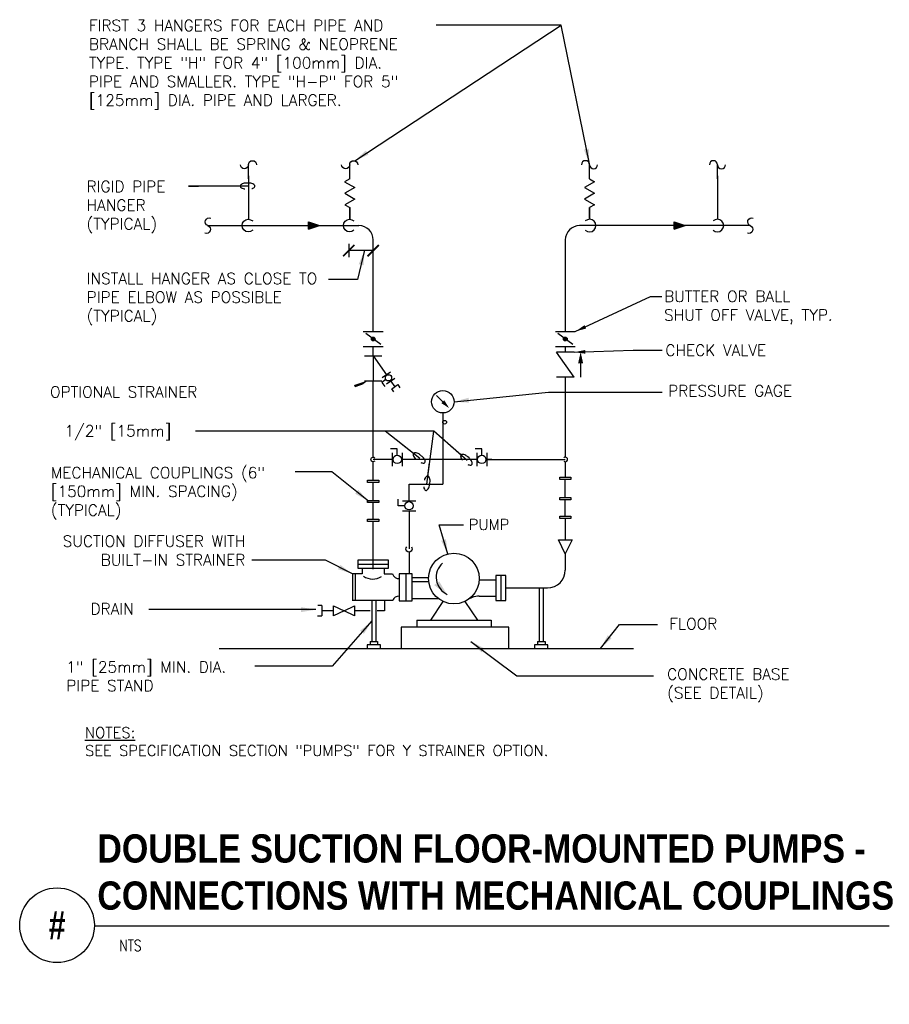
# Model space of a CAD drawing. Header units: inches. Extents: x 0.56 to 7.83, y -0.54 to 7.7.
import ezdxf
from ezdxf.enums import TextEntityAlignment as Align

# ---------------------------------------------------------------- set-up
doc = ezdxf.new("R2010")
doc.units = ezdxf.units.IN
doc.header["$MEASUREMENT"] = 0
doc.header["$PDSIZE"] = -1
for name, color, linetype in [('M-DETL-HEVY', 5, 'Continuous'), ('M-DETL-MEDM', 4, 'Continuous'), ('M-DETL-TEXT', 2, 'Continuous'), ('M-DETL-THIN', 2, 'Continuous')]:
    doc.layers.add(name, color=color, linetype=linetype)
doc.styles.add('BOLD', font='bold.shx', dxfattribs={"width": 0.9})
doc.styles.add('Romans', font='romans.shx')
doc.dimstyles.new('VA-Dims', dxfattribs={"dimtxt": 0.09375, "dimasz": 0.09375, "dimexe": 0.09375, "dimexo": 0.03125, "dimgap": 0.02, "dimtad": 1, "dimdec": 5, "dimzin": 0, "dimdsep": 46, "dimlunit": 4, "dimtxsty": 'Romans', "dimblk": 'ARCHTICK', "dimcen": 0.09375, "dimclrd": 256, "dimclre": 256, "dimclrt": 256, "dimadec": 0, "dimazin": 0, "dimtfac": 1, "dimtdec": 5, "dimtofl": 0, "dimtmove": 0, "dimatfit": 3, "dimfxl": 1, "dimfrac": 2, "dimtolj": 1, "dimtzin": 0, "dimlwd": -1, "dimlwe": -1, "dimarcsym": 0})
doc.dimstyles.new('VA-Lead', dxfattribs={"dimtxt": 0.09375, "dimasz": 0.125, "dimexe": 0.125, "dimexo": 0.03125, "dimgap": 0.02, "dimtad": 1, "dimdec": 5, "dimzin": 0, "dimdsep": 46, "dimlunit": 4, "dimtxsty": 'Romans', "dimcen": 0.125, "dimclrd": 256, "dimclre": 256, "dimclrt": 256, "dimadec": 0, "dimazin": 0, "dimtfac": 1, "dimtdec": 5, "dimtofl": 0, "dimtmove": 0, "dimatfit": 3, "dimfxl": 1, "dimfrac": 2, "dimtolj": 1, "dimtzin": 0, "dimlwd": -1, "dimlwe": -1, "dimarcsym": 0})
doc.dimstyles.new('VA-Loop', dxfattribs={"dimtxt": 0.09375, "dimasz": 0.18, "dimexe": 0.125, "dimexo": 0.0625, "dimgap": 0.09, "dimtad": 0, "dimtih": 1, "dimtoh": 1, "dimdec": 4, "dimzin": 0, "dimdsep": 46, "dimtxsty": 'Romans', "dimcen": 0.09, "dimclrd": 256, "dimclre": 256, "dimclrt": 256, "dimadec": 0, "dimazin": 0, "dimtfac": 1, "dimtdec": 4, "dimtofl": 0, "dimtmove": 0, "dimatfit": 3, "dimldrblk": 'dimloop1', "dimfxl": 1, "dimtolj": 1, "dimtzin": 0, "dimlwd": -1, "dimlwe": -1, "dimarcsym": 0})

# ---------------------------------------------------------------- blocks, each defined once
blk = doc.blocks.new('MDROPR')
blk.add_arc((0, 0), 3.5, 227.8624, 132.1376)
blk = doc.blocks.new('MBRKH')
for centre, start, end in [((-2.25, 0), 0, 180), ((2.25, 0), 180, 0)]:
    blk.add_arc(centre, 2.25, start, end)
blk = doc.blocks.new('dimloop1')
blk.add_line((-0.383, 0), (-1, 0))
blk.add_lwpolyline([(0.15, -0.121, 0.038212), (0.207, -0.1, 0.102096), (0.278, -0.047, 0.184921), (0.296, 0, 0.184921), (0.278, 0.047, 0.102096), (0.207, 0.099, 0.060952), (0.115, 0.129, 0.047258), (-0.008, 0.14), (-0.078, 0.14, 0.047258), (-0.202, 0.129, 0.060952), (-0.294, 0.099, 0.102096), (-0.365, 0.047, 0.184921), (-0.383, 0, 0.184921), (-0.365, -0.047, 0.102096), (-0.294, -0.1, 0.060952), (-0.202, -0.129, 0.011023), (-0.173, -0.134, 0.047258)], format="xyb")
blk = doc.blocks.new('_ArchTick')
at = {"color": 0, "linetype": 'ByBlock', "const_width": 0.15}
blk.add_lwpolyline([(-0.5, -0.5), (0.5, 0.5)], dxfattribs=at)

msp = doc.modelspace()

# ---------------------------------------------------------------- hatches: boundary and pattern name
at = {"layer": 'M-DETL-MEDM'}
h = msp.add_hatch(color=256, dxfattribs=at)
h.paths.add_polyline_path([(2.9704, 6.0085), (2.9704, 5.9772), (3.0642, 5.9772)])
h.paths.add_polyline_path([(3.0642, 5.9772), (2.9704, 5.9772), (2.9704, 5.946)])
h = msp.add_hatch(color=256, dxfattribs=at)
h.paths.add_polyline_path([(6.0291, 6.0085), (6.0291, 5.9772), (6.1229, 5.9772)])
h.paths.add_polyline_path([(6.1229, 5.9772), (6.0291, 5.9772), (6.0291, 5.946)])
h = msp.add_hatch(color=256, dxfattribs=at)
h.paths.add_polyline_path([(3.5129, 5.0442, 0.236068), (3.5004, 5.0379), (3.5254, 5.0192, 0.618034)])
h.paths.add_polyline_path([(3.5004, 5.0379, 0.618034), (3.5129, 5.0129, 0.236068), (3.5254, 5.0192)])
h = msp.add_hatch(color=256, dxfattribs=at)
h.paths.add_polyline_path([(5.1196, 5.0442, 0.236068), (5.1071, 5.0379), (5.1321, 5.0192, 0.618034)])
h.paths.add_polyline_path([(5.1071, 5.0379, 0.618034), (5.1196, 5.0129, 0.236068), (5.1321, 5.0192)])

# ---------------------------------------------------------------- linework, layer by layer
at = {"layer": 'M-DETL-HEVY'}
for p, q in [((3.3876, 3.1102), (3.3876, 3.1817)), ((3.3876, 3.1817), (3.6382, 3.1817)), ((3.3876, 3.146), (3.6382, 3.146)), ((3.6382, 3.1817), (3.6382, 3.1102)), ((3.3391, 3.0634), (3.3391, 2.8437)), ((3.4206, 3.0634), (3.3391, 3.0634)), ((3.3621, 3.0634), (3.3621, 2.8437)), ((3.6382, 3.1102), (3.3876, 3.1102)), ((3.4206, 3.1102), (3.4206, 3.0634)), ((3.6051, 3.1102), (3.6051, 3.0634)), ((3.6051, 3.0634), (3.6741, 3.0634)), ((3.8396, 3.0637), (3.7309, 3.0637)), ((3.7309, 3.0637), (3.7309, 2.8385)), ((3.7853, 3.0637), (3.7853, 2.8385)), ((3.8396, 2.8385), (3.8396, 3.0637)), ((4.6217, 3.0506), (4.5373, 3.0506)), ((4.5373, 3.0506), (4.5373, 2.8416)), ((4.5795, 3.0506), (4.5795, 2.8416)), ((4.6217, 2.8416), (4.6217, 3.0506)), ((3.8396, 3.0347), (3.9761, 3.0347)), ((3.9776, 2.9981), (3.8396, 2.9981)), ((4.399, 3.0135), (4.5339, 3.0135)), ((4.9022, 2.9461), (4.9022, 2.4992)), ((4.9354, 2.9461), (4.9354, 2.4992)), ((3.3366, 2.8437), (3.6757, 2.8437)), ((3.5018, 2.8437), (3.5018, 2.4992)), ((3.535, 2.8437), (3.535, 2.4992)), ((3.7309, 2.8385), (3.8396, 2.8385)), ((3.8396, 2.8571), (4.0587, 2.8571)), ((4.0956, 2.8343), (3.9912, 2.6762)), ((4.2804, 2.8343), (4.3848, 2.6762)), ((4.399, 2.8787), (4.5339, 2.8787)), ((4.5373, 2.8416), (4.6217, 2.8416)), ((3.8776, 2.6762), (3.8776, 2.6205)), ((3.8776, 2.6762), (4.4985, 2.6762)), ((4.4985, 2.6762), (4.4985, 2.6205)), ((3.7465, 2.6191), (3.7465, 2.4398)), ((4.6479, 2.6191), (3.7465, 2.6191)), ((4.6479, 2.4398), (4.6479, 2.6191)), ((3.4624, 2.4708), (3.4624, 2.4398)), ((3.4624, 2.4708), (3.4624, 2.4708)), ((3.5745, 2.4708), (3.4624, 2.4708)), ((3.4874, 2.4992), (3.4874, 2.4708)), ((3.4874, 2.4992), (3.5494, 2.4992)), ((3.5494, 2.4992), (3.5494, 2.4708)), ((3.5745, 2.4398), (3.5745, 2.4708)), ((4.9748, 2.4708), (4.8627, 2.4708)), ((4.8627, 2.4708), (4.8627, 2.4708)), ((4.8627, 2.4708), (4.8627, 2.4398)), ((4.8878, 2.4992), (4.9498, 2.4992)), ((4.8878, 2.4992), (4.8878, 2.4708)), ((4.9498, 2.4992), (4.9498, 2.4708)), ((4.9748, 2.4398), (4.9748, 2.4708))]:
    msp.add_line(p, q, dxfattribs=at)
msp.add_circle((4.188, 3.0252), 0.2121, dxfattribs=at)
for centre, radius, start, end in [((4.1954, 3.0353), 0.156, 131.26583, 246.15356), ((3.7245, 3.0769), 0.0521, 195.01446, 277.09128), ((3.5085, 3.1566), 0.1354, 235.15787, 302.90178), ((3.7245, 2.8253), 0.0521, 82.90872, 159.43816), ((4.4128, 2.6706), 0.2086, 93.78476, 126.02533)]:
    msp.add_arc(centre, radius, start, end, dxfattribs=at)
msp.add_solid([(4.0647, 3.0012), (4.1331, 2.8866), (4.0219, 2.9704)], dxfattribs=at)
at = {"layer": 'M-DETL-MEDM'}
for p, q in [((2.4692, 6.3688), (2.4692, 6.4865)), ((3.3159, 6.3688), (3.3159, 6.4865)), ((5.3224, 6.3688), (5.3224, 6.4865)), ((6.3925, 6.3688), (6.3925, 6.4865)), ((2.4696, 6.3922), (2.4696, 6.0297)), ((3.3159, 6.3688), (3.2739, 6.3446)), ((3.2739, 6.3446), (3.358, 6.296)), ((5.3645, 6.3446), (5.2804, 6.296)), ((5.3224, 6.3688), (5.3645, 6.3446)), ((6.3922, 6.3922), (6.3922, 6.0297)), ((3.358, 6.296), (3.2745, 6.2478)), ((5.2804, 6.296), (5.3638, 6.2478)), ((3.2745, 6.2478), (3.3587, 6.1992)), ((3.3587, 6.1992), (3.2752, 6.1511)), ((5.3638, 6.2478), (5.2797, 6.1992)), ((5.2797, 6.1992), (5.3631, 6.1511)), ((3.2752, 6.1511), (3.3163, 6.1274)), ((3.3163, 6.1274), (3.3163, 6.0297)), ((3.3163, 6.0297), (3.3163, 6.1274)), ((5.3631, 6.1511), (5.3221, 6.1274)), ((5.3221, 6.0297), (5.3221, 6.1274)), ((5.3221, 6.1274), (5.3221, 6.0297)), ((2.1296, 5.9772), (3.3929, 5.9772)), ((2.9704, 5.946), (2.9704, 6.0085)), ((2.9704, 6.0085), (3.0642, 5.9772)), ((2.9704, 5.946), (3.0642, 5.9772)), ((6.6669, 5.9772), (5.2396, 5.9772)), ((6.0291, 5.946), (6.0291, 6.0085)), ((6.0291, 6.0085), (6.1229, 5.9772)), ((6.0291, 5.946), (6.1229, 5.9772)), ((3.5129, 5.0911), (3.5129, 5.8646)), ((5.1196, 5.8572), (5.1196, 5.0911)), ((3.4295, 5.0911), (3.5962, 5.0911)), ((3.5754, 4.9817), (3.4504, 5.0754)), ((5.0363, 5.0911), (5.2029, 5.0911)), ((5.1821, 4.9817), (5.0571, 5.0754)), ((3.4295, 4.9661), (3.5962, 4.9661)), ((3.5129, 4.8866), (3.5129, 4.9661)), ((5.0363, 4.9661), (5.2029, 4.9661)), ((5.1196, 4.9661), (5.1196, 4.9182)), ((3.4399, 4.8866), (3.5858, 4.8866)), ((3.5129, 4.8866), (3.6229, 4.7294)), ((3.5129, 4.8866), (3.5129, 4.6782)), ((5.1925, 4.7098), (5.0467, 4.9182)), ((5.1925, 4.9182), (5.0467, 4.9182)), ((5.2479, 4.8259), (5.2479, 4.7108)), ((3.5887, 4.7055), (3.657, 4.7533)), ((3.6246, 4.6543), (3.6928, 4.7021)), ((5.1925, 4.7098), (5.0467, 4.7098)), ((5.1196, 4.7098), (5.1196, 4.0402)), ((3.4399, 4.6782), (3.5858, 4.6782)), ((3.5129, 4.0402), (3.5129, 4.6782)), ((3.6194, 4.6889), (3.5853, 4.665)), ((3.5853, 4.665), (3.6092, 4.6309)), ((3.6587, 4.6782), (3.693, 4.6292)), ((4.0949, 4.504), (4.0419, 4.557)), ((4.0949, 4.4102), (4.0949, 3.8151)), ((3.7135, 4.1113), (3.658, 4.1113)), ((3.6719, 4.0765), (3.6719, 3.9654)), ((3.7135, 4.0557), (3.7135, 4.1113)), ((3.7552, 4.0765), (3.7552, 3.9654)), ((4.4206, 4.1113), (4.365, 4.1113)), ((4.3789, 4.0765), (4.3789, 3.9654)), ((4.4206, 4.0557), (4.4206, 4.1113)), ((4.4623, 4.0765), (4.4623, 3.9654)), ((3.6719, 4.021), (3.5129, 4.021)), ((3.5129, 3.8486), (3.5129, 4.0017)), ((4.3789, 4.021), (3.7552, 4.021)), ((4.4623, 4.021), (5.1196, 4.021)), ((4.5039, 4.021), (4.4623, 4.021)), ((5.1196, 4.0017), (5.1196, 3.8735)), ((3.5129, 3.679), (3.5129, 3.8296)), ((3.8125, 3.8151), (4.0949, 3.8151)), ((3.8125, 3.6756), (3.8125, 3.8151)), ((5.1196, 3.7038), (5.1196, 3.8544)), ((3.5129, 3.5222), (3.5129, 3.6599)), ((3.7222, 3.6339), (3.7222, 3.6895)), ((3.7778, 3.6339), (3.7222, 3.6339)), ((3.7569, 3.6756), (3.868, 3.6756)), ((5.1196, 3.547), (5.1196, 3.6848)), ((3.7569, 3.5923), (3.868, 3.5923)), ((3.8125, 3.5923), (3.8125, 3.2727)), ((3.5129, 3.1036), (3.5129, 3.5031)), ((5.1196, 3.5279), (5.1196, 3.3489)), ((3.8125, 3.3344), (3.8125, 3.2727)), ((5.0633, 3.3489), (5.1758, 3.3489)), ((5.1196, 3.2327), (5.0633, 3.3489)), ((5.1758, 3.3489), (5.1196, 3.2327)), ((3.8125, 3.2422), (3.8125, 3.0637)), ((5.1196, 3.2327), (5.1196, 3.0961)), ((4.6217, 2.9461), (4.9696, 2.9461)), ((3.6069, 2.8437), (3.6069, 2.756)), ((3.0835, 2.7992), (3.0489, 2.7992)), ((3.0835, 2.7992), (3.0835, 2.7127)), ((3.182, 2.756), (3.0835, 2.756)), ((3.4887, 2.756), (3.3564, 2.756)), ((3.6069, 2.756), (3.5464, 2.756)), ((3.0479, 2.7127), (3.0835, 2.7127))]:
    msp.add_line(p, q, dxfattribs=at)
msp.add_lwpolyline([(3.6854, 4.5857), (3.6674, 4.6113), (3.7186, 4.6471), (3.7366, 4.6215)], dxfattribs=at)
for points in [[(5.0727, 3.8735), (5.1665, 3.8735), (5.1665, 3.8544), (5.0727, 3.8544)], [(3.466, 3.8486), (3.5598, 3.8486), (3.5598, 3.8296), (3.466, 3.8296)], [(3.466, 3.679), (3.5598, 3.679), (3.5598, 3.6599), (3.466, 3.6599)], [(5.0727, 3.7038), (5.1665, 3.7038), (5.1665, 3.6848), (5.0727, 3.6848)], [(5.0727, 3.547), (5.1665, 3.547), (5.1665, 3.5279), (5.0727, 3.5279)], [(3.466, 3.5222), (3.5598, 3.5222), (3.5598, 3.5031), (3.466, 3.5031)], [(3.182, 2.7138), (3.182, 2.7982), (3.2692, 2.756), (3.3564, 2.7982), (3.3564, 2.7138), (3.2692, 2.756)]]:
    msp.add_lwpolyline(points, close=True, dxfattribs=at)
for centre, radius in [((3.5129, 5.0286), 0.0156), ((5.1196, 5.0286), 0.0156), ((3.6408, 4.7038), 0.026), ((4.0949, 4.504), 0.0938), ((4.1105, 4.3325), 0.0156), ((3.7135, 4.021), 0.0347), ((4.4206, 4.021), 0.0347), ((3.8125, 3.6339), 0.0347)]:
    msp.add_circle(centre, radius, dxfattribs=at)
for centre, radius, start, end in [((3.3929, 5.8572), 0.12, 0, 90), ((5.2396, 5.8572), 0.12, 90, 180), ((4.9696, 3.0961), 0.15, 270, 0)]:
    msp.add_arc(centre, radius, start, end, dxfattribs=at)
for p in [(3.6719, 4.021), (4.3789, 4.021)]:
    msp.add_point(p, dxfattribs=at)
for points in [[(5.2688, 4.8259), (5.2269, 4.8259), (5.2479, 4.9197)], [(4.1072, 4.5162), (4.0827, 4.4918), (4.1479, 4.451)]]:
    msp.add_solid(points, dxfattribs=at)
at = {"layer": 'M-DETL-TEXT'}
for p, q in [((3.3089, 5.8242), (3.3089, 5.7126)), ((3.5129, 5.7679), (3.3089, 5.7679)), ((5.6863, 4.9344), (5.9295, 4.9344)), ((1.1808, 0.1201), (7.8298, 0.1201))]:
    msp.add_line(p, q, dxfattribs=at)
msp.add_lwpolyline([(3.4716, 4.6827, 0, 0.0417, 0), (3.3607, 4.6251, 0, 0, 0), (3.1541, 4.5532, 0, 0, 0), (2.1246, 4.5532, 0, 0, 0)], format="xyseb", dxfattribs=at)
msp.add_circle((0.8683, 0.125), 0.3125, dxfattribs=at)
at = {"layer": 'M-DETL-THIN'}
msp.add_line((2.2235, 2.4398), (5.6891, 2.4398), dxfattribs=at)

# ---------------------------------------------------------------- block references
at = {"layer": 'M-DETL-MEDM'}
for name, p, xscale, yscale, zscale in [('MBRKH', (2.4692, 6.4865), -0.01500000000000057, 0.01499999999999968, 0.015), ('MBRKH', (3.3159, 6.4865), -0.01500000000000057, 0.01499999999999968, 0.015), ('MBRKH', (5.3224, 6.4865), 0.01500000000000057, 0.01499999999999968, 0.015), ('MBRKH', (6.3925, 6.4865), 0.01500000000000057, 0.01499999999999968, 0.015), ('MDROPR', (2.4696, 5.9772), -0.01500000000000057, 0.01499999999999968, 0.015), ('MDROPR', (3.3163, 5.9772), -0.01500000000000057, 0.01499999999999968, 0.015), ('MDROPR', (5.3221, 5.9772), 0.01500000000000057, 0.01499999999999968, 0.015), ('MDROPR', (6.3922, 5.9772), 0.01500000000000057, 0.01499999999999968, 0.015), ('MDROPR', (3.5129, 4.021), -0.005499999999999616, 0.005499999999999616, 0.005500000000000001), ('MDROPR', (5.1196, 4.021), 0.005499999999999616, 0.005499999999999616, 0.005500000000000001)]:
    msp.add_blockref(name, p, dxfattribs=dict(at, xscale=xscale, yscale=yscale, zscale=zscale))
for name, p, xscale, yscale, zscale, rotation in [('MBRKH', (2.1296, 5.9772), -0.01500000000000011, 0.01499999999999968, 0.015, 69.09760190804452), ('MBRKH', (6.6669, 5.9772), -0.01500000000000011, 0.01499999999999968, 0.015, 69.09760190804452), ('MDROPR', (3.8125, 3.2727), -0.007500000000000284, 0.007500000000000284, 0.007500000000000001, 90)]:
    msp.add_blockref(name, p, dxfattribs=dict(at, xscale=xscale, yscale=yscale, zscale=zscale, rotation=rotation))
at = {"layer": 'M-DETL-TEXT', "yscale": 0.095, "zscale": 0.095}
for p, xscale in [((3.3089, 5.7679), 0.095), ((3.5129, 5.7679), 0.09499999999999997)]:
    msp.add_blockref('_ArchTick', p, dxfattribs=dict(at, xscale=xscale))

# ---------------------------------------------------------------- texts
at = {"layer": 'M-DETL-TEXT', "style": 'BOLD', "width": 0.8}
msp.add_text('#', height=0.2362, dxfattribs=at).set_placement((0.8683, 0.125), align=Align.MIDDLE)
at = {"layer": 'M-DETL-TEXT', "style": 'Romans', "width": 0.8}
msp.add_text('NTS', height=0.09375, dxfattribs=at).set_placement((1.3883, -0.0916))
at = {"layer": 'M-DETL-TEXT'}
for s, insert, char_height, width, attachment_point, style in [('FIRST 3 HANGERS FOR EACH PIPE AND BRANCH SHALL BE SPRING & NEOPRENE TYPE. TYPE "H" FOR 4" [100mm] DIA.  PIPE AND SMALLER. TYPE "H-P" FOR 5" [125mm] DIA. PIPE AND LARGER.', (1.1353, 7.6978), 0.09375, 2.96875, 1, 'Romans'), ('RIGID PIPE HANGER (TYPICAL)', (1.1151, 6.3507), 0.09375, 0.737946, 1, 'Romans'), ('INSTALL HANGER AS CLOSE TO PIPE ELBOW AS POSSIBLE (TYPICAL)', (1.116, 5.5816), 0.09375, 2.129464, 1, 'Romans'), ('OPTIONAL STRAINER', (2.0425, 4.6323), 0.09375, 1.961695, 3, 'Romans'), ('PRESSURE GAGE', (5.98, 4.6418), 0.09375, 1.160884, 1, 'Romans'), ('1/2" [15mm] ', (0.9319, 4.3068), 0.09375, 1.083348, 1, 'Romans'), ('MECHANICAL COUPLINGS (6" [150mm] MIN. SPACING) (TYPICAL)', (0.816, 3.9572), 0.09375, 2.09375, 1, 'Romans'), ('PUMP', (4.312, 3.5215), 0.09, 0.347124, 1, 'Romans'), ('SUCTION DIFFUSER WITH BUILT-IN STRAINER', (2.443, 3.3839), 0.09375, 1.858, 3, 'Romans'), ('DRAIN', (1.51, 2.8187), 0.09375, 0.366071, 3, 'Romans'), ('FLOOR', (5.9898, 2.6934), 0.09375, 0.415179, 1, 'Romans'), ('1" [25mm] MIN. DIA. PIPE STAND', (0.9451, 2.3324), 0.09375, 1.549107, 1, 'Romans'), ('CONCRETE BASE (SEE DETAIL)', (5.9712, 2.2725), 0.09375, 1.138393, 1, 'Romans'), ('{\\LNOTES:} \\PSEE SPECIFICATION SECTION "PUMPS" FOR Y STRAINER OPTION.', (1.1019, 1.7813), 0.089995, 4.426449, 1, 'Romans'), ('DOUBLE SUCTION FLOOR-MOUNTED PUMPS -\\PCONNECTIONS WITH MECHANICAL COUPLINGS', (1.2052, 0.8854), 0.23622, 6.684085, 1, 'BOLD')]:
    msp.add_mtext(s, dxfattribs=dict(at, insert=insert, char_height=char_height, width=width, attachment_point=attachment_point, style=style))
at = {"layer": 'M-DETL-TEXT', "char_height": 0.09375, "attachment_point": 1, "style": 'Romans'}
for s, insert in [('BUTTER OR BALL\\PSHUT OFF VALVE, TYP.', (5.9463, 5.4324)), ('CHECK VALVE', (5.9563, 4.9813))]:
    msp.add_mtext(s, dxfattribs=dict(at, insert=insert))

# ---------------------------------------------------------------- leaders
at = {"layer": 'M-DETL-TEXT'}
for points, dimstyle, override in [([(3.358, 6.5192), (5.0857, 7.6526), (4.0407, 7.6526)], 'VA-Lead', {"dimgap": 0.02, "dimtad": 0}), ([(5.3209, 6.4939), (5.0857, 7.6526), (4.0407, 7.6526)], 'VA-Lead', {"dimgap": 0.02, "dimtad": 0}), ([(2.4696, 6.3082), (1.9683, 6.3082), (2.0509, 6.3082)], 'VA-Loop', {"dimgap": 0.02, "dimtad": 0}), ([(3.4409, 5.7711), (3.3814, 5.5256), (3.1402, 5.5256)], 'VA-Lead', {"dimgap": 0.02, "dimtad": 0}), ([(4.1887, 4.504), (4.9789, 4.5844), (5.9295, 4.5844)], 'VA-Lead', {"dimgap": 0.02, "dimtad": 0}), ([(3.9602, 3.8151), (4.0204, 4.257), (2.0261, 4.257)], 'VA-Loop', {"dimgap": 0.02}), ([(3.9036, 4.029), (3.6123, 4.257), (2.0732, 4.257)], 'VA-Loop', {"dimgap": 0.02}), ([(4.2987, 4.0137), (4.0204, 4.257), (2.1825, 4.257)], 'VA-Loop', {"dimgap": 0.02, "dimtad": 0}), ([(3.4724, 3.6726), (3.1671, 3.9181), (2.8587, 3.9181)], 'VA-Lead', {"dimgap": 0.02, "dimtad": 0}), ([(4.1376, 3.2285), (4.0634, 3.4731), (4.2688, 3.4731)], 'VA-Lead', {"dimgap": 0.02, "dimtad": 0}), ([(3.3391, 3.0634), (3.1151, 3.1799), (2.4978, 3.1799)], 'VA-Lead', {"dimgap": 0.02, "dimtad": 0}), ([(3.0342, 2.7649), (2.1355, 2.7649), (1.6358, 2.7649)], 'VA-Lead', {"dimgap": 0.02, "dimtad": 0}), ([(3.5018, 2.6703), (3.1701, 2.2908), (2.5225, 2.2908)], 'VA-Lead', {"dimgap": 0.02, "dimtad": 0}), ([(5.4133, 2.4398), (5.5733, 2.6418), (5.8896, 2.6418)], 'VA-Lead', {"dimgap": 0.02, "dimtad": 0}), ([(4.3303, 2.4989), (4.7153, 2.2124), (5.8579, 2.2124)], 'VA-Lead', {"dimgap": 0.02, "dimtad": 0})]:
    msp.add_leader(points, dimstyle=dimstyle, override=override, dxfattribs=at)
at = {"layer": 'M-DETL-TEXT', "annotation_type": 0, "has_hookline": 1, "hookline_direction": 0}
for points, text_width in [([(5.2029, 5.0911), (5.8325, 5.3855), (5.9263, 5.3855)], 1.6027), ([(5.1925, 4.9182), (5.6863, 4.9344)], 0.9375)]:
    msp.add_leader(points, dimstyle='VA-Dims', override={"dimgap": 0.02, "dimtad": 0}, dxfattribs=dict(at, text_width=text_width))

doc.saveas('drawing.dxf')
